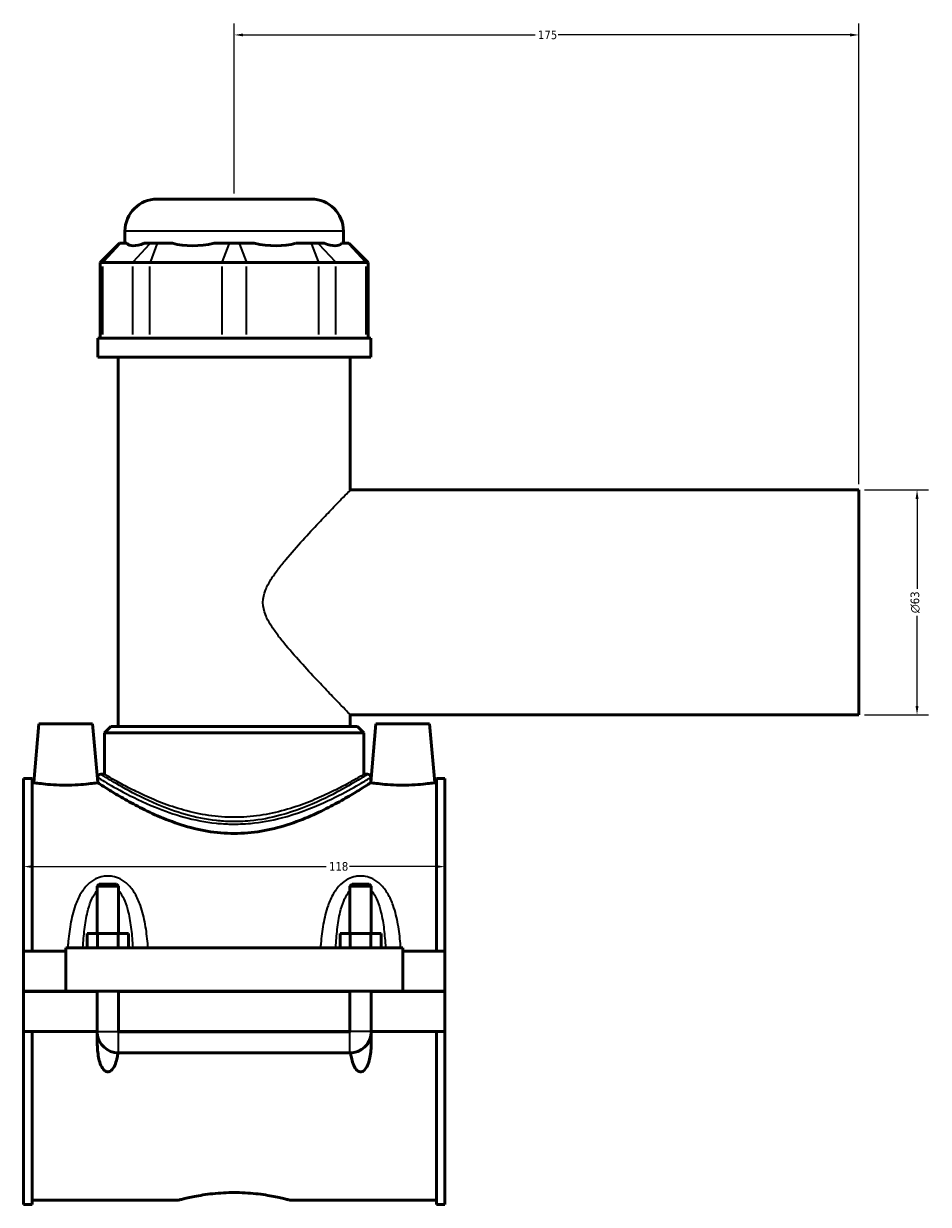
# Model space of a CAD drawing. Header units: millimetres. Extents: x -277 to 997, y -139 to 1157.
# Tile 1 of 7: x -277 to -24, y 286 to 617. Entities that reach past the tile are written whole.
import ezdxf

# ---------------------------------------------------------------- set-up
doc = ezdxf.new("R2010")
doc.units = ezdxf.units.MM
for name, color, linetype, lineweight in [('Dimension (ANSI)', 7, 'Continuous', 25), ('Visible (ANSI)', 7, 'Continuous', 50), ('Visible Narrow (ANSI)', 7, 'Continuous', 35)]:
    doc.layers.add(name, color=color, linetype=linetype, lineweight=lineweight)
doc.styles.add('Note Text (ANSI)', font='tahoma.ttf')
doc.dimstyles.new('Default - mm (ANSI)', dxfattribs={"dimtxt": 2.4, "dimasz": 2.5, "dimexe": 3.175, "dimexo": 1.6002, "dimgap": 0.8, "dimtad": 0, "dimtoh": 1, "dimdec": 0, "dimrnd": 1e-08, "dimzin": 4, "dimdsep": 46, "dimtxsty": 'Note Text (ANSI)', "dimcen": 0.09, "dimdle": 10, "dimclrd": 256, "dimclre": 256, "dimclrt": 5, "dimadec": 1, "dimazin": 1, "dimtfac": 1.27, "dimtofl": 0, "dimtmove": 0, "dimatfit": 3, "dimfxl": 1, "dimtolj": 1, "dimtzin": 4, "dimlwd": -1, "dimlwe": -1, "dimarcsym": 0})

# ---------------------------------------------------------------- blocks, each defined once
blk = doc.blocks.new('*D7')
at = {"layer": 'Defpoints', "color": 0, "transparency": 16777216}
for p in [(-276.95, 381.6), (-158.95, 381.6), (-158.95, 381.11)]:
    blk.add_point(p, dxfattribs=at)
at = {"layer": 'Dimension (ANSI)', "transparency": 16777216}
for p, q in [((-274.45, 381.11), (-192.21, 381.11)), ((-161.45, 381.11), (-185.69, 381.11))]:
    blk.add_line(p, q, dxfattribs=at)
for points in [[(-274.45, 381.53), (-274.45, 380.69), (-276.95, 381.11)], [(-161.45, 381.53), (-161.45, 380.69), (-158.95, 381.11)]]:
    blk.add_solid(points, dxfattribs=at)
at = {"layer": 'Dimension (ANSI)', "color": 5, "transparency": 16777216, "insert": (-191.41, 382.37), "char_height": 2.4, "attachment_point": 1, "style": 'Note Text (ANSI)'}
blk.add_mtext('\\A1;118', dxfattribs=at)
blk = doc.blocks.new('*D8')
at = {"layer": 'Defpoints', "color": 0, "transparency": 16777216}
for p in [(-217.95, 614.14), (-217.95, 568.14), (-42.95, 486.64)]:
    blk.add_point(p, dxfattribs=at)
at = {"layer": 'Dimension (ANSI)', "transparency": 16777216}
for p, q in [((-217.95, 569.74), (-217.95, 617.31)), ((-42.95, 488.24), (-42.95, 617.31)), ((-215.45, 614.14), (-133.68, 614.14)), ((-45.45, 614.14), (-127.21, 614.14))]:
    blk.add_line(p, q, dxfattribs=at)
for points in [[(-215.45, 614.55), (-215.45, 613.72), (-217.95, 614.14)], [(-45.45, 614.55), (-45.45, 613.72), (-42.95, 614.14)]]:
    blk.add_solid(points, dxfattribs=at)
at = {"layer": 'Dimension (ANSI)', "color": 5, "transparency": 16777216, "insert": (-132.88, 615.37), "char_height": 2.4, "attachment_point": 1, "style": 'Note Text (ANSI)'}
blk.add_mtext('\\A1;175', dxfattribs=at)
blk = doc.blocks.new('*D9')
at = {"layer": 'Defpoints', "color": 0, "transparency": 16777216}
for p in [(-42.95, 486.64), (-42.95, 423.64), (-26.68, 423.64)]:
    blk.add_point(p, dxfattribs=at)
at = {"layer": 'Dimension (ANSI)', "transparency": 16777216}
for p, q in [((-41.35, 486.64), (-23.5, 486.64)), ((-26.68, 484.14), (-26.68, 458.94)), ((-26.68, 426.14), (-26.68, 451.33)), ((-41.35, 423.64), (-23.5, 423.64))]:
    blk.add_line(p, q, dxfattribs=at)
for points in [[(-27.09, 484.14), (-26.26, 484.14), (-26.68, 486.64)], [(-27.09, 426.14), (-26.26, 426.14), (-26.68, 423.64)]]:
    blk.add_solid(points, dxfattribs=at)
at = {"layer": 'Dimension (ANSI)', "color": 5, "transparency": 16777216, "insert": (-28.48, 452.13), "char_height": 2.4, "attachment_point": 1, "rotation": 90, "style": 'Note Text (ANSI)'}
blk.add_mtext('\\A1;{\\fAIGDT|b0|i0;\\H2.4000;\\ln}\\fTahoma|b0|i0;\\H2.4000;63', dxfattribs=at)

msp = doc.modelspace()

# ---------------------------------------------------------------- linework, layer by layer
at = {"layer": 'Visible (ANSI)'}
for p, q in [((-239.55, 568.14), (-196.35, 568.14)), ((-248.55, 555.75), (-248.55, 559.14)), ((-187.35, 555.75), (-187.35, 559.14)), ((-250.06, 555.75), (-255.46, 550.35)), ((-250.06, 555.75), (-249.78, 555.75)), ((-248.03, 555.75), (-249.78, 555.75)), ((-241.43, 555.75), (-243.18, 555.75)), ((-241.43, 555.75), (-239.48, 555.75)), ((-235.25, 555.75), (-239.48, 555.75)), ((-219.32, 555.75), (-223.56, 555.75)), ((-219.32, 555.75), (-216.57, 555.75)), ((-212.34, 555.75), (-216.57, 555.75)), ((-196.41, 555.75), (-200.64, 555.75)), ((-196.41, 555.75), (-194.46, 555.75)), ((-192.71, 555.75), (-194.46, 555.75)), ((-186.11, 555.75), (-187.87, 555.75)), ((-186.11, 555.75), (-185.84, 555.75)), ((-185.84, 555.75), (-180.44, 550.35)), ((-254.77, 550.35), (-255.46, 550.35)), ((-255.46, 550.35), (-255.46, 529.2)), ((-254.77, 550.35), (-246.42, 550.35)), ((-241.55, 550.35), (-246.42, 550.35)), ((-241.55, 550.35), (-221.39, 550.35)), ((-214.5, 550.35), (-221.39, 550.35)), ((-214.5, 550.35), (-194.34, 550.35)), ((-189.47, 550.35), (-194.34, 550.35)), ((-189.47, 550.35), (-181.12, 550.35)), ((-180.44, 550.35), (-181.12, 550.35)), ((-180.44, 550.35), (-180.44, 529.2)), ((-179.7, 529.2), (-256.2, 529.2)), ((-256.2, 523.89), (-256.2, 529.2)), ((-179.7, 523.89), (-179.7, 529.2)), ((-179.7, 523.89), (-256.2, 523.89)), ((-250.46, 420.39), (-250.46, 523.89)), ((-185.43, 486.64), (-185.43, 523.89)), ((-185.43, 486.64), (-42.95, 486.64)), ((-42.95, 423.64), (-42.95, 486.64)), ((-185.43, 420.39), (-185.43, 423.64)), ((-185.43, 423.64), (-42.95, 423.64)), ((-272.65, 421.14), (-274.09, 404.64)), ((-272.65, 421.14), (-257.65, 421.14)), ((-257.65, 421.14), (-256.2, 404.64)), ((-252.48, 420.39), (-254.28, 418.59)), ((-252.48, 420.39), (-183.41, 420.39)), ((-183.41, 420.39), (-181.61, 418.59)), ((-178.25, 421.14), (-179.69, 404.64)), ((-163.25, 421.14), (-178.25, 421.14)), ((-163.25, 421.14), (-161.8, 404.64)), ((-181.61, 418.59), (-254.28, 418.59)), ((-254.28, 406.98), (-254.28, 418.59)), ((-181.61, 406.98), (-181.61, 418.59)), ((-254.28, 406.98), (-255.3, 406.98)), ((-180.6, 406.98), (-181.61, 406.98)), ((-276.95, 357.39), (-276.95, 405.81)), ((-274.59, 405.81), (-276.95, 405.81)), ((-274.59, 405.81), (-274.59, 357.39)), ((-274.59, 404.64), (-274.09, 404.64)), ((-256.2, 406.08), (-256.2, 404.64)), ((-256.2, 404.64), (-256.2, 404.64)), ((-179.7, 406.08), (-179.7, 404.64)), ((-179.7, 404.64), (-179.69, 404.64)), ((-161.8, 404.64), (-161.31, 404.64)), ((-161.31, 405.81), (-161.31, 357.39)), ((-158.95, 405.81), (-161.31, 405.81)), ((-158.95, 357.39), (-158.95, 405.81)), ((-255.75, 376.19), (-256.35, 375.59)), ((-256.35, 375.59), (-250.35, 375.59)), ((-256.35, 375.59), (-256.35, 362.39)), ((-250.95, 376.19), (-255.75, 376.19)), ((-250.95, 376.19), (-250.35, 375.59)), ((-250.35, 375.59), (-250.35, 362.39)), ((-184.95, 376.19), (-185.55, 375.59)), ((-185.55, 375.59), (-179.55, 375.59)), ((-185.55, 362.39), (-185.55, 375.59)), ((-180.15, 376.19), (-184.95, 376.19)), ((-180.15, 376.19), (-179.55, 375.59)), ((-179.55, 362.39), (-179.55, 375.59)), ((-259.12, 358.39), (-259.12, 362.39)), ((-256.23, 362.39), (-259.12, 362.39)), ((-256.23, 358.39), (-256.23, 362.39)), ((-250.46, 362.39), (-256.23, 362.39)), ((-250.46, 358.39), (-250.46, 362.39)), ((-247.57, 362.39), (-250.46, 362.39)), ((-247.57, 358.39), (-247.57, 362.39)), ((-188.32, 358.39), (-188.32, 362.39)), ((-185.43, 362.39), (-188.32, 362.39)), ((-185.43, 358.39), (-185.43, 362.39)), ((-179.66, 362.39), (-185.43, 362.39)), ((-179.66, 358.39), (-179.66, 362.39)), ((-176.77, 362.39), (-179.66, 362.39)), ((-176.77, 358.39), (-176.77, 362.39)), ((-276.95, 357.39), (-265.15, 357.39)), ((-276.95, 346.19), (-276.95, 357.39)), ((-265.15, 358.39), (-265.15, 346.19)), ((-265.15, 358.39), (-170.75, 358.39)), ((-170.75, 346.19), (-170.75, 358.39)), ((-170.75, 357.39), (-158.95, 357.39)), ((-158.95, 357.39), (-158.95, 346.19)), ((-276.95, 346.19), (-265.15, 346.19)), ((-276.95, 334.89), (-276.95, 346.09)), ((-256.35, 346.09), (-276.95, 346.09)), ((-265.15, 346.19), (-170.75, 346.19)), ((-256.35, 346.19), (-256.35, 346.09)), ((-256.35, 334.89), (-256.35, 346.09)), ((-250.35, 346.19), (-250.35, 346.09)), ((-250.35, 346.09), (-250.35, 334.89)), ((-185.55, 346.09), (-250.35, 346.09)), ((-185.55, 346.09), (-185.55, 346.19)), ((-185.55, 334.89), (-185.55, 346.09)), ((-179.55, 346.09), (-179.55, 346.19)), ((-179.55, 346.09), (-179.55, 334.89)), ((-158.95, 346.09), (-179.55, 346.09)), ((-170.75, 346.19), (-158.95, 346.19)), ((-158.95, 346.09), (-158.95, 334.89)), ((-276.95, 286.47), (-276.95, 334.89)), ((-276.95, 334.89), (-256.35, 334.89)), ((-274.59, 334.89), (-274.59, 286.47)), ((-256.35, 334.89), (-256.32, 334.89)), ((-250.38, 334.89), (-250.35, 334.89)), ((-250.35, 334.89), (-185.55, 334.89)), ((-250.35, 334.86), (-185.55, 334.86)), ((-185.55, 334.89), (-185.52, 334.89)), ((-179.58, 334.89), (-179.55, 334.89)), ((-179.55, 334.89), (-158.95, 334.89)), ((-161.31, 334.89), (-161.31, 286.47)), ((-158.95, 286.47), (-158.95, 334.89)), ((-250.35, 328.89), (-185.55, 328.89)), ((-274.59, 286.47), (-276.95, 286.47)), ((-274.59, 287.64), (-233.63, 287.64)), ((-202.27, 287.64), (-161.31, 287.64)), ((-158.95, 286.47), (-161.31, 286.47))]:
    msp.add_line(p, q, dxfattribs=at)
for centre, radius, start, end in [((-239.55, 559.14), 9, 90, 180), ((-196.35, 559.14), 9, 0, 90), ((-255.3, 406.08), 0.9, 90, 180), ((-180.6, 406.08), 0.9, 0, 90), ((-250.35, 334.89), 6, 184.3021, 270), ((-185.55, 334.89), 6, 270, 355.6979)]:
    msp.add_arc(centre, radius, start, end, dxfattribs=at)
for major_axis, ratio, start_param, end_param in [((30.01, 30.01), 0.198912, 3.129618, 3.546267), ((-25.44, -25.44), 0.668179, 0.380724, 0.797373), ((25.44, -25.44), 0.668179, 5.485812, 5.902461), ((30.01, -30.01), 0.198912, 5.878511, 6.29516)]:
    msp.add_ellipse((-217.95, 585.69), major_axis=major_axis, ratio=ratio, start_param=start_param, end_param=end_param, dxfattribs=at)
for points, knots in [([(-256.2, 404.64), (-256.2, 404.64), (-256.43, 404.6), (-257.33, 404.47), (-258.02, 404.38), (-259.6, 404.2), (-260.61, 404.11), (-262.81, 403.98), (-264.02, 403.94), (-266.28, 403.94), (-267.48, 403.98), (-269.69, 404.11), (-270.69, 404.2), (-272.27, 404.38), (-272.96, 404.47), (-273.87, 404.6), (-274.09, 404.64), (-274.09, 404.64)], [1.354491, 1.354491, 1.354491, 1.354491, 1.692843, 1.692843, 2.031195, 2.031195, 2.370088, 2.370088, 2.708981, 2.708981, 3.047874, 3.047874, 3.386767, 3.386767, 3.725119, 3.725119, 4.063472, 4.063472, 4.063472, 4.063472]), ([(-179.7, 404.64), (-179.7, 404.64), (-179.94, 404.48), (-180.95, 403.82), (-181.71, 403.34), (-183.69, 402.1), (-184.91, 401.36), (-187.69, 399.74), (-189.25, 398.87), (-192.56, 397.14), (-194.44, 396.22), (-198.54, 394.43), (-200.76, 393.57), (-205.43, 392.08), (-207.88, 391.46), (-212.89, 390.62), (-215.44, 390.4), (-220.46, 390.4), (-223.01, 390.62), (-228.01, 391.46), (-230.47, 392.08), (-235.14, 393.57), (-237.36, 394.43), (-241.45, 396.22), (-243.33, 397.14), (-246.64, 398.87), (-248.2, 399.74), (-250.98, 401.36), (-252.2, 402.1), (-254.18, 403.34), (-254.94, 403.82), (-255.95, 404.48), (-256.2, 404.64), (-256.2, 404.64)], [5.990914, 5.990914, 5.990914, 5.990914, 6.736037, 6.736037, 7.481159, 7.481159, 8.226281, 8.226281, 8.971403, 8.971403, 9.72401, 9.72401, 10.476616, 10.476616, 11.229223, 11.229223, 11.981829, 11.981829, 12.734435, 12.734435, 13.487042, 13.487042, 14.239648, 14.239648, 14.992255, 14.992255, 15.737377, 15.737377, 16.482499, 16.482499, 17.227621, 17.227621, 17.972743, 17.972743, 17.972743, 17.972743]), ([(-161.8, 404.64), (-161.8, 404.64), (-162.03, 404.6), (-162.93, 404.47), (-163.62, 404.38), (-165.2, 404.2), (-166.21, 404.11), (-168.41, 403.98), (-169.62, 403.94), (-170.75, 403.94), (-171.88, 403.94), (-173.08, 403.98), (-175.29, 404.11), (-176.29, 404.2), (-177.87, 404.38), (-178.56, 404.47), (-179.47, 404.6), (-179.69, 404.64), (-179.69, 404.64)], [4.063472, 4.063472, 4.063472, 4.063472, 4.401824, 4.401824, 4.740176, 4.740176, 5.079069, 5.079069, 5.417962, 5.417962, 5.417962, 5.756855, 5.756855, 6.095748, 6.095748, 6.434101, 6.434101, 6.772453, 6.772453, 6.772453, 6.772453]), ([(-250.56, 328.89), (-250.61, 328.46), (-250.67, 328.04), (-250.86, 327.05), (-251.02, 326.43), (-251.46, 325.25), (-251.74, 324.7), (-252.29, 324.1), (-252.47, 323.94), (-252.78, 323.76), (-252.89, 323.72), (-253.12, 323.65), (-253.23, 323.64), (-253.46, 323.64), (-253.58, 323.65), (-253.8, 323.72), (-253.91, 323.76), (-254.23, 323.94), (-254.41, 324.1), (-254.96, 324.7), (-255.24, 325.25), (-255.68, 326.43), (-255.83, 327.05), (-256.19, 328.92), (-256.3, 330.3), (-256.36, 332.76), (-256.35, 333.82), (-256.32, 334.89)], [1.535948, 1.535948, 1.535948, 1.535948, 1.669208, 1.669208, 1.854084, 1.854084, 2.03896, 2.03896, 2.108164, 2.108164, 2.142767, 2.142767, 2.177369, 2.177369, 2.211971, 2.211971, 2.246573, 2.246573, 2.315777, 2.315777, 2.500653, 2.500653, 2.685529, 2.685529, 3.102831, 3.102831, 3.405455, 3.405455, 3.405455, 3.405455]), ([(-250.38, 334.89), (-250.38, 334.88), (-250.37, 334.88), (-250.37, 334.87), (-250.37, 334.87), (-250.36, 334.87), (-250.36, 334.86), (-250.35, 334.86), (-250.35, 334.86), (-250.35, 334.86)], [0.000058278, 0.000058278, 0.000058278, 0.000058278, 0.001125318, 0.001125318, 0.002239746, 0.002239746, 0.003333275, 0.003333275, 0.00442224, 0.00442224, 0.00442224, 0.00442224]), ([(-185.55, 334.86), (-185.54, 334.86), (-185.54, 334.86), (-185.53, 334.86), (-185.53, 334.87), (-185.53, 334.87), (-185.52, 334.87), (-185.52, 334.88), (-185.52, 334.88), (-185.52, 334.89)], [0, 0, 0, 0, 0.001070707, 0.001070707, 0.002154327, 0.002154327, 0.003261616, 0.003261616, 0.004360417, 0.004360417, 0.004360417, 0.004360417]), ([(-179.58, 334.89), (-179.55, 333.82), (-179.54, 332.76), (-179.6, 330.3), (-179.7, 328.92), (-180.06, 327.05), (-180.22, 326.43), (-180.66, 325.25), (-180.94, 324.7), (-181.49, 324.1), (-181.67, 323.94), (-181.98, 323.76), (-182.09, 323.72), (-182.32, 323.65), (-182.43, 323.64), (-182.66, 323.64), (-182.78, 323.65), (-183, 323.72), (-183.11, 323.76), (-183.43, 323.94), (-183.61, 324.1), (-184.16, 324.7), (-184.44, 325.25), (-184.88, 326.43), (-185.03, 327.05), (-185.22, 328.04), (-185.29, 328.46), (-185.34, 328.89)], [0.949283, 0.949283, 0.949283, 0.949283, 1.251906, 1.251906, 1.669208, 1.669208, 1.854084, 1.854084, 2.03896, 2.03896, 2.108164, 2.108164, 2.142767, 2.142767, 2.177369, 2.177369, 2.211971, 2.211971, 2.246573, 2.246573, 2.315777, 2.315777, 2.500653, 2.500653, 2.685529, 2.685529, 2.818789, 2.818789, 2.818789, 2.818789]), ([(-233.63, 287.64), (-233.63, 287.64), (-233.53, 287.66), (-233.13, 287.77), (-232.83, 287.85), (-232.03, 288.05), (-231.53, 288.17), (-230.38, 288.43), (-229.73, 288.56), (-228.34, 288.83), (-227.56, 288.97), (-225.85, 289.23), (-224.93, 289.36), (-223, 289.56), (-221.99, 289.64), (-219.96, 289.75), (-218.94, 289.78), (-216.96, 289.78), (-215.94, 289.75), (-213.91, 289.64), (-212.9, 289.56), (-210.97, 289.36), (-210.04, 289.23), (-208.34, 288.97), (-207.55, 288.83), (-206.17, 288.56), (-205.52, 288.43), (-204.37, 288.17), (-203.87, 288.05), (-203.07, 287.85), (-202.76, 287.77), (-202.36, 287.66), (-202.27, 287.64), (-202.27, 287.64)], [2.375148, 2.375148, 2.375148, 2.375148, 2.672014, 2.672014, 2.968879, 2.968879, 3.265745, 3.265745, 3.562611, 3.562611, 3.859532, 3.859532, 4.156453, 4.156453, 4.453374, 4.453374, 4.750295, 4.750295, 5.047217, 5.047217, 5.344138, 5.344138, 5.641059, 5.641059, 5.93798, 5.93798, 6.234846, 6.234846, 6.531712, 6.531712, 6.828577, 6.828577, 7.125443, 7.125443, 7.125443, 7.125443])]:
    msp.add_open_spline(points, degree=3, knots=knots, dxfattribs=at)
at = {"layer": 'Visible Narrow (ANSI)'}
for p, q in [((-187.72, 559.14), (-248.17, 559.14)), ((-250.03, 555.48), (-254.52, 550.62)), ((-246.17, 550.62), (-241.68, 555.48)), ((-239.59, 555.48), (-241.45, 550.62)), ((-219.43, 555.48), (-221.29, 550.62)), ((-216.47, 555.48), (-214.61, 550.62)), ((-196.31, 555.48), (-194.45, 550.62)), ((-194.21, 555.48), (-189.72, 550.62)), ((-185.86, 555.48), (-181.37, 550.62)), ((-254.77, 530.25), (-254.77, 549.29)), ((-246.42, 549.29), (-246.42, 530.25)), ((-241.55, 530.25), (-241.55, 549.29)), ((-221.39, 549.29), (-221.39, 530.25)), ((-214.5, 530.25), (-214.5, 549.29)), ((-194.34, 549.29), (-194.34, 530.25)), ((-189.47, 530.25), (-189.47, 549.29)), ((-181.12, 549.29), (-181.12, 530.25)), ((-256.23, 334.89), (-250.46, 334.89)), ((-250.35, 328.92), (-250.35, 334.77)), ((-185.55, 328.92), (-185.55, 334.77)), ((-179.66, 334.89), (-185.43, 334.89))]:
    msp.add_line(p, q, dxfattribs=at)
for points, knots in [([(-185.43, 423.64), (-185.43, 423.64), (-185.65, 423.86), (-186.51, 424.75), (-187.15, 425.41), (-188.76, 427.08), (-189.74, 428.1), (-191.89, 430.35), (-193.07, 431.59), (-195.67, 434.36), (-197.2, 436), (-200.33, 439.45), (-201.94, 441.26), (-204.24, 444.03), (-204.98, 444.95), (-206.39, 446.82), (-207.05, 447.76), (-208.25, 449.69), (-208.79, 450.67), (-209.61, 452.76), (-209.9, 453.87), (-209.9, 456.41), (-209.61, 457.52), (-208.79, 459.61), (-208.25, 460.59), (-207.05, 462.51), (-206.39, 463.46), (-204.98, 465.32), (-204.24, 466.25), (-201.94, 469.01), (-200.33, 470.82), (-197.2, 474.28), (-195.67, 475.92), (-193.07, 478.68), (-191.89, 479.92), (-189.74, 482.18), (-188.76, 483.19), (-187.15, 484.87), (-186.51, 485.53), (-185.65, 486.41), (-185.43, 486.64), (-185.43, 486.64)], [5.633517, 5.633517, 5.633517, 5.633517, 6.280338, 6.280338, 6.927159, 6.927159, 7.57398, 7.57398, 8.220801, 8.220801, 8.982359, 8.982359, 9.743918, 9.743918, 10.124697, 10.124697, 10.505476, 10.505476, 10.886255, 10.886255, 11.267034, 11.267034, 11.647814, 11.647814, 12.028593, 12.028593, 12.409372, 12.409372, 12.790151, 12.790151, 13.55171, 13.55171, 14.313268, 14.313268, 14.960089, 14.960089, 15.60691, 15.60691, 16.253731, 16.253731, 16.900552, 16.900552, 16.900552, 16.900552]), ([(-180.6, 406.98), (-180.6, 406.97), (-180.89, 406.79), (-182.35, 405.88), (-183.89, 404.92), (-188, 402.58), (-190.55, 401.19), (-196.87, 398.22), (-200.77, 396.64), (-207.75, 394.76), (-210.59, 394.21), (-215.29, 393.76), (-217.11, 393.69), (-220.26, 393.76), (-221.59, 393.85), (-225.92, 394.31), (-228.84, 394.92), (-234.43, 396.5), (-237.08, 397.48), (-242.91, 399.96), (-245.89, 401.49), (-250.78, 404.2), (-252.69, 405.36), (-254.81, 406.67), (-255.29, 406.97), (-255.3, 406.98)], [17.90612, 17.90612, 17.90612, 17.90612, 18.707126, 18.707126, 19.937639, 19.937639, 21.162748, 21.162748, 22.560907, 22.560907, 23.433823, 23.433823, 23.970931, 23.970931, 24.366915, 24.366915, 25.272413, 25.272413, 26.204095, 26.204095, 27.509305, 27.509305, 28.819109, 28.819109, 29.843541, 29.843541, 29.843541, 29.843541]), ([(-181.61, 406.98), (-181.61, 406.98), (-181.84, 406.84), (-182.79, 406.28), (-183.51, 405.86), (-185.38, 404.8), (-186.54, 404.16), (-189.19, 402.77), (-190.68, 402.02), (-193.84, 400.55), (-195.63, 399.77), (-199.53, 398.26), (-201.65, 397.54), (-206.09, 396.31), (-208.43, 395.8), (-213.18, 395.11), (-215.59, 394.93), (-220.31, 394.93), (-222.72, 395.11), (-227.46, 395.8), (-229.8, 396.31), (-234.25, 397.54), (-236.36, 398.26), (-240.27, 399.77), (-242.06, 400.55), (-245.22, 402.02), (-246.71, 402.77), (-249.35, 404.16), (-250.51, 404.8), (-252.38, 405.86), (-253.1, 406.28), (-254.05, 406.84), (-254.28, 406.98), (-254.28, 406.98)], [5.646457, 5.646457, 5.646457, 5.646457, 6.35003, 6.35003, 7.053604, 7.053604, 7.757177, 7.757177, 8.460751, 8.460751, 9.168791, 9.168791, 9.876832, 9.876832, 10.584873, 10.584873, 11.292913, 11.292913, 12.000954, 12.000954, 12.708994, 12.708994, 13.417035, 13.417035, 14.125075, 14.125075, 14.828649, 14.828649, 15.532223, 15.532223, 16.235796, 16.235796, 16.93937, 16.93937, 16.93937, 16.93937]), ([(-256.2, 406.08), (-256.19, 406.07), (-255.7, 405.77), (-253.53, 404.48), (-251.57, 403.34), (-246.56, 400.68), (-243.51, 399.16), (-237.54, 396.72), (-234.83, 395.76), (-229.11, 394.2), (-226.11, 393.6), (-221.68, 393.14), (-220.31, 393.06), (-217.09, 392.99), (-215.23, 393.06), (-210.41, 393.5), (-207.5, 394.04), (-200.35, 395.89), (-196.36, 397.45), (-189.89, 400.37), (-187.28, 401.74), (-183.07, 404.06), (-181.5, 405), (-180, 405.89), (-179.7, 406.07), (-179.7, 406.08)], [-29.843541, -29.843541, -29.843541, -29.843541, -28.819109, -28.819109, -27.509305, -27.509305, -26.204095, -26.204095, -25.272413, -25.272413, -24.366915, -24.366915, -23.970931, -23.970931, -23.433823, -23.433823, -22.560907, -22.560907, -21.162748, -21.162748, -19.937639, -19.937639, -18.707126, -18.707126, -17.90612, -17.90612, -17.90612, -17.90612]), ([(-242.11, 358.39), (-242.13, 358.77), (-242.16, 359.16), (-242.36, 361.37), (-242.57, 363.18), (-243.2, 366.77), (-243.62, 368.54), (-244.63, 371.39), (-245.14, 372.52), (-246.32, 374.48), (-246.97, 375.34), (-248.38, 376.7), (-249.11, 377.23), (-250.56, 377.97), (-251.26, 378.21), (-252.43, 378.43), (-252.89, 378.47), (-253.35, 378.47), (-253.81, 378.47), (-254.27, 378.43), (-255.44, 378.21), (-256.13, 377.97), (-257.58, 377.23), (-258.31, 376.7), (-259.73, 375.34), (-260.38, 374.48), (-261.56, 372.52), (-262.06, 371.39), (-263.07, 368.54), (-263.5, 366.77), (-264.12, 363.18), (-264.34, 361.37), (-264.53, 359.16), (-264.56, 358.77), (-264.59, 358.39)], [-5.50504, -5.50504, -5.50504, -5.50504, -5.395763, -5.395763, -4.871775, -4.871775, -4.330232, -4.330232, -3.953694, -3.953694, -3.620619, -3.620619, -3.343026, -3.343026, -3.122434, -3.122434, -2.984565, -2.984565, -2.984565, -2.846695, -2.846695, -2.626104, -2.626104, -2.348511, -2.348511, -2.015435, -2.015435, -1.638898, -1.638898, -1.097355, -1.097355, -0.573367, -0.573367, -0.46409, -0.46409, -0.46409, -0.46409]), ([(-171.31, 358.39), (-171.33, 358.77), (-171.36, 359.16), (-171.56, 361.37), (-171.77, 363.18), (-172.4, 366.77), (-172.82, 368.54), (-173.83, 371.39), (-174.34, 372.52), (-175.52, 374.48), (-176.17, 375.34), (-177.58, 376.7), (-178.31, 377.23), (-179.76, 377.97), (-180.46, 378.21), (-181.63, 378.43), (-182.09, 378.47), (-182.55, 378.47), (-183.01, 378.47), (-183.47, 378.43), (-184.64, 378.21), (-185.33, 377.97), (-186.78, 377.23), (-187.51, 376.7), (-188.93, 375.34), (-189.58, 374.48), (-190.76, 372.52), (-191.26, 371.39), (-192.27, 368.54), (-192.7, 366.77), (-193.32, 363.18), (-193.54, 361.37), (-193.73, 359.16), (-193.76, 358.77), (-193.79, 358.39)], [-5.50504, -5.50504, -5.50504, -5.50504, -5.395764, -5.395764, -4.871776, -4.871776, -4.330232, -4.330232, -3.953694, -3.953694, -3.620619, -3.620619, -3.343026, -3.343026, -3.122434, -3.122434, -2.984565, -2.984565, -2.984565, -2.846695, -2.846695, -2.626104, -2.626104, -2.348511, -2.348511, -2.015436, -2.015436, -1.638898, -1.638898, -1.097354, -1.097354, -0.573366, -0.573366, -0.46409, -0.46409, -0.46409, -0.46409]), ([(-260.32, 358.39), (-260.32, 358.43), (-260.32, 358.47), (-260.22, 360.2), (-260.08, 361.87), (-259.69, 365.18), (-259.43, 366.82), (-258.79, 369.45), (-258.48, 370.49), (-257.74, 372.3), (-257.34, 373.09), (-256.69, 374), (-256.52, 374.22), (-256.35, 374.42)], [0.561001, 0.561001, 0.561001, 0.561001, 0.573367, 0.573367, 1.097355, 1.097355, 1.638898, 1.638898, 2.015435, 2.015435, 2.348511, 2.348511, 2.459078, 2.459078, 2.459078, 2.459078]), ([(-250.35, 374.42), (-250.17, 374.22), (-250, 374), (-249.36, 373.09), (-248.95, 372.3), (-248.22, 370.49), (-247.9, 369.45), (-247.27, 366.82), (-247, 365.18), (-246.61, 361.87), (-246.48, 360.2), (-246.38, 358.47), (-246.37, 358.43), (-246.37, 358.39)], [3.510051, 3.510051, 3.510051, 3.510051, 3.620619, 3.620619, 3.953694, 3.953694, 4.330232, 4.330232, 4.871775, 4.871775, 5.395763, 5.395763, 5.408129, 5.408129, 5.408129, 5.408129]), ([(-189.52, 358.39), (-189.52, 358.43), (-189.52, 358.47), (-189.42, 360.2), (-189.28, 361.87), (-188.89, 365.18), (-188.63, 366.82), (-187.99, 369.45), (-187.68, 370.49), (-186.94, 372.3), (-186.54, 373.09), (-185.89, 374), (-185.72, 374.22), (-185.55, 374.42)], [0.561001, 0.561001, 0.561001, 0.561001, 0.573366, 0.573366, 1.097354, 1.097354, 1.638898, 1.638898, 2.015436, 2.015436, 2.348511, 2.348511, 2.459078, 2.459078, 2.459078, 2.459078]), ([(-179.55, 374.42), (-179.37, 374.22), (-179.2, 374), (-178.56, 373.09), (-178.15, 372.3), (-177.42, 370.49), (-177.1, 369.45), (-176.47, 366.82), (-176.2, 365.18), (-175.81, 361.87), (-175.68, 360.2), (-175.58, 358.47), (-175.57, 358.43), (-175.57, 358.39)], [3.510051, 3.510051, 3.510051, 3.510051, 3.620619, 3.620619, 3.953694, 3.953694, 4.330232, 4.330232, 4.871776, 4.871776, 5.395764, 5.395764, 5.408129, 5.408129, 5.408129, 5.408129])]:
    msp.add_open_spline(points, degree=3, knots=knots, dxfattribs=at)

# ---------------------------------------------------------------- dimensions: what is measured, and where the dimension line sits
at = {"layer": 'Dimension (ANSI)'}
for base, p1, p2, override, picture, middle in [((-217.95, 614.14), (-42.95, 486.64), (-217.95, 568.14), {"dimgap": 0.8, "dimtoh": 0, "dimdec": 0, "dimtol": 0, "dimlim": 0, "dimtp": 0, "dimtm": 0, "dimtdec": 2, "dimatfit": 1}, '*D8', (-130.45, 614.14)), ((-158.95, 381.11), (-276.95, 381.6), (-158.95, 381.6), {"dimgap": 0.8, "dimtoh": 0, "dimdec": 0, "dimse1": 1, "dimse2": 1, "dimtol": 0, "dimlim": 0, "dimtp": 0, "dimtm": 0, "dimtdec": 2, "dimatfit": 1}, '*D7', (-188.95, 381.11))]:
    dim = msp.add_linear_dim(base=base, p1=p1, p2=p2, angle=180, dimstyle='Default - mm (ANSI)', override=override, dxfattribs=at)
    dim.commit()
    dim.dimension.update_dxf_attribs({"geometry": picture, "text_midpoint": middle, "dimtype": 160})
dim = msp.add_linear_dim(base=(-26.68, 423.64), p1=(-42.95, 486.64), p2=(-42.95, 423.64), angle=90, text='{\\fAIGDT|b0|i0;\\H2.4000;\\ln}\\fTahoma|b0|i0;\\H2.4000;<>', dimstyle='Default - mm (ANSI)', override={"dimgap": 0.8, "dimtoh": 0, "dimdec": 0, "dimtol": 0, "dimlim": 0, "dimtp": 0, "dimtm": 0, "dimtdec": 2, "dimatfit": 1}, dxfattribs=at)
dim.commit()
dim.dimension.update_dxf_attribs({"geometry": '*D9', "text_midpoint": (-26.68, 455.14), "dimtype": 160})

doc.saveas('drawing.dxf')
